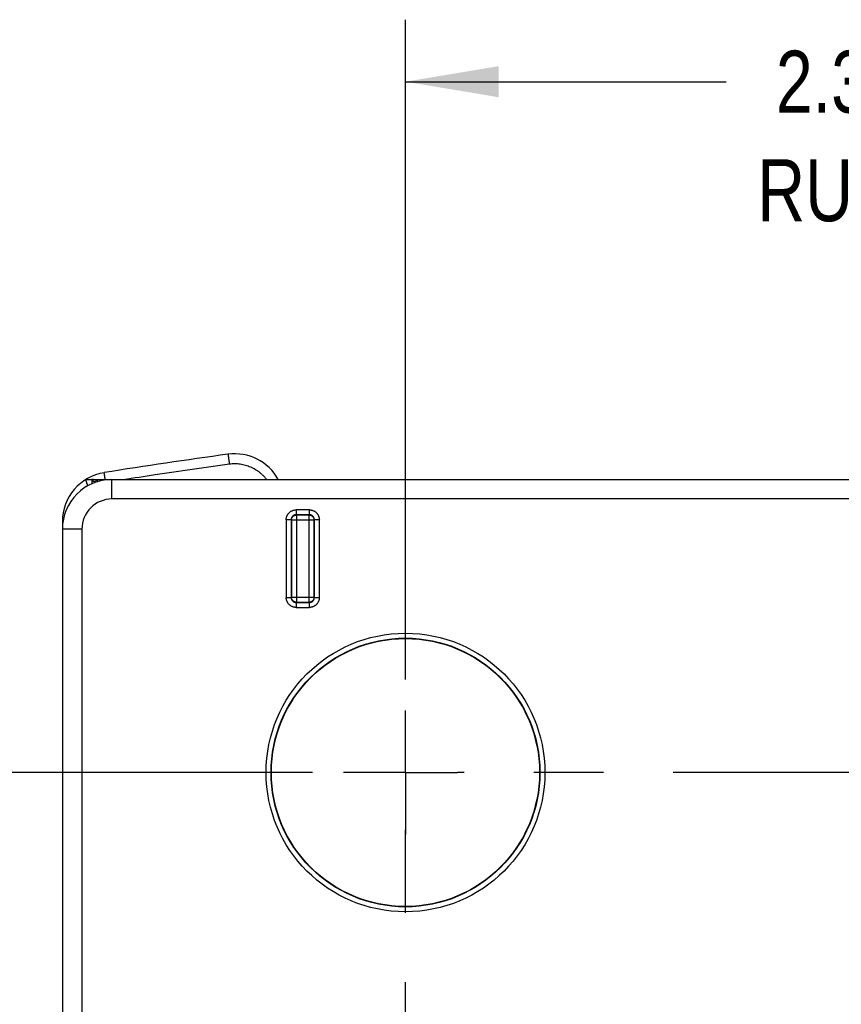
# Model space of a CAD drawing. Header units: inches. Extents: x 0 to 34, y 0 to 22.
# Tile 46 of 49: x 20.6 to 22.2, y 16.9 to 18.9. Entities that reach past the tile are written whole.
import ezdxf

# ---------------------------------------------------------------- set-up
doc = ezdxf.new("R2010")
doc.units = ezdxf.units.IN
doc.header["$LTSCALE"] = 1.87
doc.header["$MEASUREMENT"] = 0
doc.linetypes.add('CENTER', pattern=[0.6, 0.375, -0.075, 0.075, -0.075])
doc.layers.get('0').update_dxf_attribs({"linetype": 'CONTINUOUS'})
doc.layers.add('DEFAULT_1', color=7, linetype='CENTER')
doc.layers.add('DIMENSIONS', color=7, linetype='CONTINUOUS')
doc.styles.get("Standard").update_dxf_attribs({"font": 'txt', "width": 0.8})
doc.dimstyles.new('DIMSTYLE_1', dxfattribs={"dimtxt": 0.125, "dimasz": 0.1875, "dimexe": 0.18, "dimexo": 0.0625, "dimgap": 0.09, "dimtad": 0, "dimtih": 1, "dimtoh": 1, "dimdec": 3, "dimzin": 4, "dimdsep": 46, "dimtxsty": 'STANDARD', "dimblk": '_FILLED', "dimblk1": '_FILLED', "dimblk2": '_FILLED', "dimcen": 0.09, "dimadec": 0, "dimazin": 0, "dimtp": 0.01, "dimtm": 0.01, "dimtfac": 1, "dimtdec": 3, "dimtofl": 0, "dimtmove": 0, "dimatfit": 3, "dimldrblk": '_FILLED', "dimfxl": 1, "dimtolj": 1, "dimtzin": 4, "dimarcsym": 0})

# ---------------------------------------------------------------- blocks, each defined once
blk = doc.blocks.new('_FILLED')
at = {"color": 0, "linetype": 'BYBLOCK'}
blk.add_solid([(0, 0), (-1, 0.167), (-1, -0.167)], dxfattribs=at)
blk = doc.blocks.new('*D5')
at = {"layer": 'DIMENSIONS', "color": 2, "linetype": 'CONTINUOUS'}
for p, q in [((21.1698, 17.3466), (19.5333, 17.3466)), ((19.6583, 17.3466), (19.6583, 14.7115)), ((19.6583, 11.454), (19.6583, 14.2427)), ((21.1698, 11.454), (19.5333, 11.454))]:
    blk.add_line(p, q, dxfattribs=at)
at = {"layer": 'DIMENSIONS', "color": 2, "linetype": 'CONTINUOUS', "xscale": 0.1875, "yscale": 0.1875, "zscale": 0.1875}
for p, rotation in [((19.6583, 17.3466), 90), ((19.6583, 11.454), 270)]:
    blk.add_blockref('_FILLED', p, dxfattribs=dict(at, rotation=rotation))
at = {"layer": 'DIMENSIONS', "color": 2, "linetype": 'CONTINUOUS', "width": 0.8}
for s, p in [('5.893', (18.9458, 14.524)), ('[', (19.5708, 14.524)), ('149.67', (19.6708, 14.524)), (']', (20.2708, 14.524)), ('RUBBER FEET', (19.1083, 14.3052))]:
    blk.add_text(s, height=0.125, dxfattribs=at).set_placement(p)
blk = doc.blocks.new('*D6')
at = {"layer": 'DIMENSIONS', "color": 2, "linetype": 'CONTINUOUS'}
for p, q in [((21.3574, 17.5342), (21.3574, 18.864)), ((23.7196, 17.5342), (23.7196, 18.864)), ((21.3574, 18.739), (22.0035, 18.739)), ((23.7196, 18.739), (23.2285, 18.739))]:
    blk.add_line(p, q, dxfattribs=at)
at = {"layer": 'DIMENSIONS', "color": 2, "linetype": 'CONTINUOUS', "xscale": 0.1875, "yscale": 0.1875, "zscale": 0.1875, "rotation": 180}
blk.add_blockref('_FILLED', (21.3574, 18.739), dxfattribs=at)
at = {"layer": 'DIMENSIONS', "color": 2, "linetype": 'CONTINUOUS', "xscale": 0.1875, "yscale": 0.1875, "zscale": 0.1875}
blk.add_blockref('_FILLED', (23.7196, 18.739), dxfattribs=at)
at = {"layer": 'DIMENSIONS', "color": 2, "linetype": 'CONTINUOUS', "width": 0.8}
for s, p in [('2.362', (22.1035, 18.6765)), ('[', (22.7285, 18.6765)), ('60', (22.8285, 18.6765)), (']', (23.0285, 18.6765)), ('RUBBER FEET', (22.066, 18.4577))]:
    blk.add_text(s, height=0.125, dxfattribs=at).set_placement(p)

msp = doc.modelspace()

# ---------------------------------------------------------------- linework, layer by layer
at = {"color": 7, "linetype": 'CONTINUOUS'}
for p, q in [((20.7135, 17.9372), (20.7648, 17.9372)), ((20.7662, 17.8979), (20.7662, 17.9372)), ((20.7662, 17.9372), (24.3108, 17.9372)), ((22.2826, 17.8979), (20.7662, 17.8979)), ((21.1371, 17.876), (21.1371, 17.866)), ((21.1639, 17.876), (21.1371, 17.876)), ((21.1376, 17.8655), (21.1371, 17.866)), ((21.1639, 17.866), (21.1371, 17.866)), ((21.1376, 17.8655), (21.1376, 17.6899)), ((21.1634, 17.8655), (21.1376, 17.8655)), ((21.1634, 17.8655), (21.1639, 17.866)), ((21.1634, 17.6899), (21.1634, 17.8655)), ((21.1639, 17.866), (21.1639, 17.876)), ((20.6662, 17.8522), (20.6662, 16.4695)), ((20.6674, 17.8522), (20.6662, 17.8522)), ((21.1171, 17.856), (21.1171, 17.6994)), ((21.1271, 17.856), (21.1171, 17.856)), ((21.1271, 17.856), (21.1271, 17.6994)), ((21.1276, 17.8555), (21.1271, 17.856)), ((21.1276, 17.8555), (21.1276, 17.6999)), ((21.1734, 17.8555), (21.1276, 17.8555)), ((21.1734, 17.8555), (21.1739, 17.856)), ((21.1734, 17.6999), (21.1734, 17.8555)), ((21.1739, 17.6994), (21.1739, 17.856)), ((21.1839, 17.856), (21.1739, 17.856)), ((21.1839, 17.6994), (21.1839, 17.856)), ((20.7055, 17.8372), (20.6662, 17.8372)), ((20.7055, 17.8372), (20.7055, 16.4695)), ((21.1171, 17.6994), (21.1271, 17.6994)), ((21.1276, 17.6999), (21.1271, 17.6994)), ((21.1276, 17.6999), (21.1734, 17.6999)), ((21.1376, 17.6899), (21.1371, 17.6894)), ((21.1371, 17.6894), (21.1371, 17.6794)), ((21.1371, 17.6894), (21.1639, 17.6894)), ((21.1376, 17.6899), (21.1634, 17.6899)), ((21.1634, 17.6899), (21.1639, 17.6894)), ((21.1639, 17.6794), (21.1639, 17.6894)), ((21.1734, 17.6999), (21.1739, 17.6994)), ((21.1739, 17.6994), (21.1839, 17.6994)), ((21.1371, 17.6794), (21.1639, 17.6794))]:
    msp.add_line(p, q, dxfattribs=at)
for radius in [0.2808, 0.2708, 0.2701]:
    msp.add_circle((21.3574, 17.3466), radius, dxfattribs=at)
for centre, radius, start, end in [((22.5385, 6.7786), 11.3146, 97.81592, 99.09287), ((21.0135, 17.889), 0.1, 28.8166, 97.8159), ((20.7662, 17.8522), 0.1, 99.0929, 180), ((20.7662, 17.8372), 0.1, 90, 180), ((20.7662, 17.8372), 0.0607, 90, 180)]:
    msp.add_arc(centre, radius, start, end, dxfattribs=at)
for points, knots in [([(20.9999, 17.988), (20.9999, 17.988), (20.9999, 17.9878), (21, 17.9876), (21, 17.9871), (21.0001, 17.9865), (21.0002, 17.9857), (21.0003, 17.9847), (21.0005, 17.9836), (21.0007, 17.9823), (21.0009, 17.9809), (21.0011, 17.9794), (21.0013, 17.9777), (21.0016, 17.976), (21.0018, 17.9742), (21.0021, 17.9724), (21.0023, 17.9705), (21.0025, 17.9692), (21.0026, 17.9686)], [0, 0, 0, 0, 0.004798, 0.019133, 0.042871, 0.075791, 0.117582, 0.16785, 0.226124, 0.291852, 0.364417, 0.443136, 0.527266, 0.616015, 0.708548, 0.803992, 0.901449, 1, 1, 1, 1]), ([(20.7891, 17.9372), (20.8105, 17.9405), (20.8567, 17.9476), (20.9279, 17.9581), (20.9777, 17.9651), (21.0026, 17.9686)], [0, 0, 0, 0, 0.300533, 0.65027, 1, 1, 1, 1]), ([(21.0026, 17.9686), (21.0044, 17.9688), (21.008, 17.9692), (21.0135, 17.9694), (21.019, 17.9692), (21.0244, 17.9686), (21.0298, 17.9677), (21.0351, 17.9664), (21.0403, 17.9647), (21.0454, 17.9627), (21.0503, 17.9604), (21.0551, 17.9577), (21.0596, 17.9547), (21.064, 17.9514), (21.0681, 17.9478), (21.072, 17.944), (21.0751, 17.9404), (21.0769, 17.9381), (21.0776, 17.9372)], [0, 0, 0, 0, 0.064302, 0.128386, 0.192386, 0.256431, 0.320471, 0.384531, 0.448654, 0.512684, 0.576711, 0.640823, 0.704861, 0.768909, 0.833, 0.897042, 0.96109, 1, 1, 1, 1]), ([(20.7527, 17.9372), (20.7526, 17.9378), (20.7524, 17.9389), (20.7521, 17.9407), (20.7519, 17.9423), (20.7516, 17.9438), (20.7514, 17.9452), (20.7512, 17.9465), (20.751, 17.9476), (20.7508, 17.9486), (20.7507, 17.9494), (20.7506, 17.9501), (20.7505, 17.9506), (20.7504, 17.9508), (20.7505, 17.951), (20.7504, 17.951)], [0, 0, 0, 0, 0.130502, 0.255698, 0.374403, 0.485492, 0.587914, 0.6807, 0.762971, 0.833949, 0.892961, 0.93945, 0.972975, 0.993221, 1, 1, 1, 1]), ([(20.7158, 17.9292), (20.7156, 17.9298), (20.7153, 17.9309), (20.7148, 17.9325), (20.7144, 17.9339), (20.7141, 17.935), (20.7138, 17.9359), (20.7136, 17.9366), (20.7135, 17.9369), (20.7135, 17.9371), (20.7135, 17.9372)], [0, 0, 0, 0, 0.23118, 0.433136, 0.605186, 0.746708, 0.857256, 0.936473, 0.984105, 1, 1, 1, 1]), ([(20.7158, 17.9292), (20.7159, 17.9284), (20.716, 17.9268), (20.7162, 17.925), (20.7163, 17.924), (20.7164, 17.9238)], [0, 0, 0, 0, 0.43762, 0.926455, 1, 1, 1, 1]), ([(20.7158, 17.9292), (20.716, 17.9286), (20.7163, 17.9274), (20.7168, 17.9258), (20.7172, 17.9248), (20.7173, 17.9243)], [0, 0, 0, 0, 0.369169, 0.721608, 1, 1, 1, 1]), ([(20.7261, 17.9372), (20.726, 17.9372), (20.7257, 17.937), (20.7255, 17.9365), (20.7254, 17.9358), (20.7253, 17.9349), (20.7253, 17.9342), (20.7253, 17.9337)], [0, 0, 0, 0, 0.093562, 0.222026, 0.41155, 0.670512, 1, 1, 1, 1]), ([(20.7253, 17.9337), (20.7253, 17.9332), (20.7253, 17.9321), (20.7253, 17.9303), (20.7253, 17.929), (20.7253, 17.9284)], [0, 0, 0, 0, 0.297014, 0.647894, 1, 1, 1, 1]), ([(20.7341, 17.9319), (20.7337, 17.932), (20.7327, 17.9324), (20.731, 17.933), (20.7291, 17.9334), (20.7272, 17.9337), (20.7259, 17.9337), (20.7253, 17.9337)], [0, 0, 0, 0, 0.141575, 0.355374, 0.569848, 0.784796, 1, 1, 1, 1]), ([(20.7381, 17.9331), (20.7377, 17.9334), (20.7369, 17.934), (20.7354, 17.9349), (20.7336, 17.9357), (20.7318, 17.9363), (20.73, 17.9368), (20.728, 17.9371), (20.7268, 17.9372), (20.7261, 17.9372)], [0, 0, 0, 0, 0.098544, 0.248995, 0.399338, 0.549589, 0.699767, 0.849896, 1, 1, 1, 1]), ([(21.1171, 17.856), (21.1171, 17.8567), (21.1172, 17.8579), (21.1174, 17.8597), (21.1179, 17.8615), (21.1185, 17.8633), (21.1192, 17.865), (21.1201, 17.8666), (21.1212, 17.8681), (21.1223, 17.8695), (21.1236, 17.8708), (21.1251, 17.872), (21.1266, 17.8731), (21.1282, 17.874), (21.1299, 17.8747), (21.1316, 17.8753), (21.1334, 17.8757), (21.1353, 17.876), (21.1365, 17.876), (21.1371, 17.876)], [0, 0, 0, 0, 0.058872, 0.11792, 0.17672, 0.235412, 0.294303, 0.353187, 0.411861, 0.470672, 0.529623, 0.588335, 0.647069, 0.705986, 0.764786, 0.823481, 0.882393, 0.941399, 1, 1, 1, 1]), ([(21.1371, 17.866), (21.1368, 17.866), (21.136, 17.866), (21.1349, 17.8658), (21.1338, 17.8655), (21.1328, 17.8651), (21.1318, 17.8645), (21.1309, 17.8639), (21.13, 17.8631), (21.1293, 17.8623), (21.1286, 17.8614), (21.1281, 17.8604), (21.1277, 17.8594), (21.1274, 17.8583), (21.1272, 17.8572), (21.1271, 17.8564), (21.1271, 17.856)], [0, 0, 0, 0, 0.071476, 0.143042, 0.214531, 0.285981, 0.357352, 0.428565, 0.499801, 0.571192, 0.642591, 0.714051, 0.785509, 0.856932, 0.928412, 1, 1, 1, 1]), ([(21.1276, 17.8555), (21.1276, 17.8559), (21.1277, 17.8567), (21.1279, 17.8578), (21.1282, 17.8588), (21.1286, 17.8599), (21.1292, 17.8609), (21.1298, 17.8618), (21.1306, 17.8626), (21.1314, 17.8634), (21.1323, 17.864), (21.1333, 17.8646), (21.1343, 17.865), (21.1354, 17.8653), (21.1365, 17.8655), (21.1373, 17.8655), (21.1376, 17.8655)], [0, 0, 0, 0, 0.071416, 0.142837, 0.214263, 0.285693, 0.357127, 0.428563, 0.5, 0.571437, 0.642873, 0.714307, 0.785737, 0.857163, 0.928584, 1, 1, 1, 1]), ([(21.1634, 17.8655), (21.1637, 17.8655), (21.1645, 17.8655), (21.1656, 17.8653), (21.1667, 17.865), (21.1677, 17.8646), (21.1687, 17.864), (21.1696, 17.8634), (21.1704, 17.8626), (21.1712, 17.8618), (21.1718, 17.8609), (21.1724, 17.8599), (21.1728, 17.8588), (21.1731, 17.8578), (21.1733, 17.8567), (21.1734, 17.8559), (21.1734, 17.8555)], [0, 0, 0, 0, 0.07135, 0.142765, 0.214197, 0.28563, 0.357071, 0.428513, 0.499956, 0.571399, 0.642841, 0.714281, 0.785718, 0.85715, 0.928578, 1, 1, 1, 1]), ([(21.1639, 17.876), (21.1645, 17.876), (21.1657, 17.876), (21.1676, 17.8757), (21.1694, 17.8753), (21.1711, 17.8747), (21.1728, 17.874), (21.1744, 17.8731), (21.1759, 17.872), (21.1774, 17.8708), (21.1787, 17.8695), (21.1798, 17.8681), (21.1809, 17.8666), (21.1818, 17.865), (21.1825, 17.8633), (21.1831, 17.8615), (21.1835, 17.8597), (21.1838, 17.8579), (21.1839, 17.8567), (21.1839, 17.856)], [0, 0, 0, 0, 0.058872, 0.11792, 0.17672, 0.235412, 0.294303, 0.353187, 0.411861, 0.470672, 0.529623, 0.588335, 0.647069, 0.705986, 0.764786, 0.823481, 0.882393, 0.941399, 1, 1, 1, 1]), ([(21.1739, 17.856), (21.1739, 17.8564), (21.1738, 17.8572), (21.1736, 17.8583), (21.1733, 17.8594), (21.1729, 17.8604), (21.1724, 17.8614), (21.1717, 17.8623), (21.171, 17.8631), (21.1701, 17.8639), (21.1692, 17.8645), (21.1682, 17.8651), (21.1672, 17.8655), (21.1661, 17.8658), (21.165, 17.866), (21.1642, 17.866), (21.1639, 17.866)], [0, 0, 0, 0, 0.071476, 0.143042, 0.214531, 0.285981, 0.357352, 0.428565, 0.499801, 0.571192, 0.642591, 0.714051, 0.785509, 0.856932, 0.928412, 1, 1, 1, 1]), ([(21.1371, 17.6794), (21.1365, 17.6794), (21.1353, 17.6794), (21.1334, 17.6797), (21.1316, 17.6801), (21.1299, 17.6807), (21.1282, 17.6815), (21.1266, 17.6824), (21.1251, 17.6834), (21.1236, 17.6846), (21.1223, 17.6859), (21.1211, 17.6873), (21.1201, 17.6888), (21.1192, 17.6905), (21.1185, 17.6921), (21.1179, 17.6939), (21.1174, 17.6957), (21.1172, 17.6975), (21.1171, 17.6988), (21.1171, 17.6994)], [0, 0, 0, 0, 0.058872, 0.11792, 0.17672, 0.235412, 0.294303, 0.353187, 0.411861, 0.470672, 0.529623, 0.588335, 0.647069, 0.705986, 0.764786, 0.823481, 0.882393, 0.941399, 1, 1, 1, 1]), ([(21.1271, 17.6994), (21.1271, 17.699), (21.1272, 17.6983), (21.1274, 17.6971), (21.1277, 17.6961), (21.1281, 17.695), (21.1286, 17.694), (21.1293, 17.6931), (21.13, 17.6923), (21.1309, 17.6915), (21.1318, 17.6909), (21.1328, 17.6904), (21.1338, 17.6899), (21.1349, 17.6896), (21.136, 17.6894), (21.1368, 17.6894), (21.1371, 17.6894)], [0, 0, 0, 0, 0.071476, 0.143042, 0.214531, 0.285981, 0.357352, 0.428565, 0.499801, 0.571192, 0.642591, 0.714051, 0.785509, 0.856932, 0.928412, 1, 1, 1, 1]), ([(21.1376, 17.6899), (21.1373, 17.6899), (21.1365, 17.6899), (21.1354, 17.6901), (21.1343, 17.6904), (21.1333, 17.6909), (21.1323, 17.6914), (21.1314, 17.6921), (21.1306, 17.6928), (21.1298, 17.6936), (21.1292, 17.6946), (21.1286, 17.6955), (21.1282, 17.6966), (21.1279, 17.6977), (21.1277, 17.6988), (21.1276, 17.6995), (21.1276, 17.6999)], [0, 0, 0, 0, 0.07135, 0.142765, 0.214197, 0.28563, 0.357071, 0.428513, 0.499956, 0.571399, 0.642841, 0.714281, 0.785718, 0.85715, 0.928578, 1, 1, 1, 1]), ([(21.1734, 17.6999), (21.1734, 17.6995), (21.1733, 17.6988), (21.1731, 17.6977), (21.1728, 17.6966), (21.1724, 17.6955), (21.1718, 17.6946), (21.1712, 17.6936), (21.1704, 17.6928), (21.1696, 17.6921), (21.1687, 17.6914), (21.1677, 17.6909), (21.1667, 17.6904), (21.1656, 17.6901), (21.1645, 17.6899), (21.1637, 17.6899), (21.1634, 17.6899)], [0, 0, 0, 0, 0.07135, 0.142765, 0.214197, 0.28563, 0.357071, 0.428513, 0.499956, 0.571399, 0.642841, 0.714281, 0.785718, 0.85715, 0.928578, 1, 1, 1, 1]), ([(21.1839, 17.6994), (21.1839, 17.6988), (21.1838, 17.6975), (21.1835, 17.6957), (21.1831, 17.6939), (21.1825, 17.6921), (21.1818, 17.6904), (21.1809, 17.6888), (21.1798, 17.6873), (21.1787, 17.6859), (21.1774, 17.6846), (21.1759, 17.6834), (21.1744, 17.6824), (21.1728, 17.6815), (21.1711, 17.6807), (21.1693, 17.6801), (21.1675, 17.6797), (21.1657, 17.6794), (21.1645, 17.6794), (21.1639, 17.6794)], [0, 0, 0, 0, 0.058872, 0.11792, 0.17672, 0.235412, 0.294303, 0.353187, 0.411861, 0.470672, 0.529623, 0.588335, 0.647069, 0.705986, 0.764786, 0.823481, 0.882393, 0.941399, 1, 1, 1, 1]), ([(21.1639, 17.6894), (21.1642, 17.6894), (21.165, 17.6894), (21.1661, 17.6896), (21.1672, 17.6899), (21.1682, 17.6904), (21.1692, 17.6909), (21.1701, 17.6915), (21.171, 17.6923), (21.1717, 17.6931), (21.1724, 17.694), (21.1729, 17.695), (21.1733, 17.6961), (21.1736, 17.6971), (21.1738, 17.6983), (21.1739, 17.699), (21.1739, 17.6994)], [0, 0, 0, 0, 0.071476, 0.143042, 0.214531, 0.285981, 0.357352, 0.428565, 0.499801, 0.571192, 0.642591, 0.714051, 0.785509, 0.856932, 0.928412, 1, 1, 1, 1])]:
    msp.add_open_spline(points, degree=3, knots=knots, dxfattribs=at)
msp.add_open_spline([(20.7648, 17.9372), (20.7651, 17.9372), (20.7653, 17.9372), (20.7655, 17.9372)], degree=3, dxfattribs=at)
at = {"layer": 'DEFAULT_1', "color": 7, "linetype": 'CENTER'}
for p, q in [((21.3574, 17.3466), (21.3574, 17.4717)), ((21.3574, 17.3466), (21.2323, 17.3466)), ((21.3574, 17.3466), (21.3574, 17.2215)), ((21.3574, 17.3466), (21.4624, 17.3466)), ((23.7196, 17.3466), (21.4624, 17.3466)), ((21.3574, 11.454), (21.3574, 17.2313))]:
    msp.add_line(p, q, dxfattribs=at)

# ---------------------------------------------------------------- dimensions: what is measured, and where the dimension line sits
at = {"layer": 'DIMENSIONS', "color": 2, "linetype": 'CONTINUOUS'}
dim = msp.add_linear_dim(base=(23.7196, 18.739), p1=(21.3574, 17.5342), p2=(23.7196, 17.5342), text='<>\\PRUBBER FEET', dimstyle='DIMSTYLE_1', dxfattribs=at)
dim.commit()
dim.dimension.update_dxf_attribs({"geometry": '*D6', "text_midpoint": (22.616, 18.6296), "dimtype": 160})
dim = msp.add_linear_dim(base=(19.6583, 17.3466), p1=(21.1698, 11.454), p2=(21.1698, 17.3466), angle=90, text='<>\\PRUBBER FEET', dimstyle='DIMSTYLE_1', dxfattribs=at)
dim.commit()
dim.dimension.update_dxf_attribs({"geometry": '*D5', "text_midpoint": (19.6583, 14.4771), "dimtype": 160})

doc.saveas('drawing.dxf')
